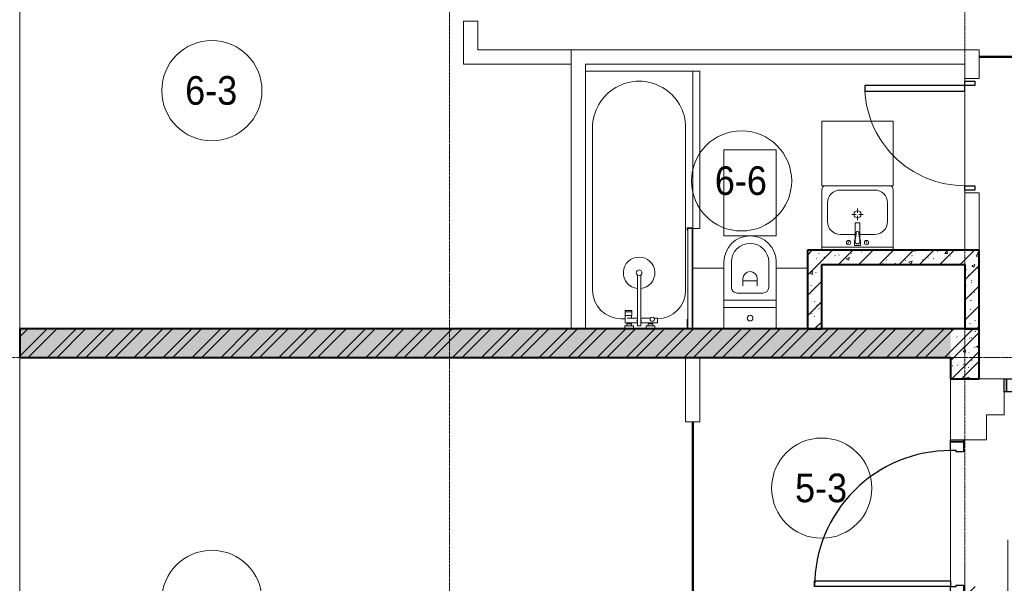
# Model space of a CAD drawing. Header units: millimetres. Extents: x 5617 to 106320, y 7718 to 217672.
# Tile 11 of 44: x 29387 to 36262, y 69222 to 73160. Entities that reach past the tile are written whole.
import ezdxf

# ---------------------------------------------------------------- set-up
doc = ezdxf.new("R2010")
doc.units = ezdxf.units.MM
doc.linetypes.add('ADSK_Линия сетки', pattern=[25, 20, -2.5, 0, -2.5])
doc.linetypes.add('Линия сетки', pattern=[25, 20, -2.5, 0, -2.5])
for name, color, linetype, lineweight in [('Двери', 7, 'Continuous', 18), ('Каркас_Импост', 7, 'Continuous', 30), ('Марки помещений', 7, 'Continuous', 20), ('Мебель', 7, 'Continuous', 18), ('Монтажный зазор', 7, 'Continuous', 30), ('Оси', 7, 'Continuous', 9), ('Панель', 7, 'Continuous', 30), ('Перекрытия', 7, 'Continuous', 18), ('Размеры', 7, 'Continuous', 9), ('Размеры-100', 7, 'Continuous', 9), ('Сантехнические приборы', 7, 'Continuous', 18), ('Стены', 7, 'Continuous', 18), ('Стены разрез', 7, 'Continuous', 40)]:
    doc.layers.add(name, color=color, linetype=linetype, lineweight=lineweight)
doc.styles.add('Arial', font='arial.ttf', dxfattribs={"width": 0.9, "height": 250})
doc.styles.add('Arial_4', font='arial.ttf', dxfattribs={"width": 0.9, "height": 200})
doc.dimstyles.new('Основной_2_5_мм', dxfattribs={"dimscale": 304.8, "dimtxt": 255.06485, "dimasz": 0.463911, "dimexe": 0.492126, "dimexo": 0.492126, "dimgap": 0.098425, "dimtad": 1, "dimdec": 0, "dimdsep": 46, "dimtxsty": 'Arial', "dimblk1": 'OBLIQUE', "dimblk2": 'OBLIQUE', "dimsah": 1, "dimcen": 0.09, "dimdle": 0.492126, "dimazin": 2, "dimtfac": 1, "dimtdec": 4, "dimtix": 1, "dimtmove": 1, "dimatfit": 3, "dimfxl": 1, "dimtvp": 1, "dimtolj": 1, "dimtzin": 0, "dimlwd": 20, "dimlwe": 20, "dimarcsym": 2})
doc.dimstyles.new('Основной_2_5_мм_1', dxfattribs={"dimscale": 304.8, "dimtxt": 255.06485, "dimasz": 0.463911, "dimexe": 0.492126, "dimexo": 0.492126, "dimgap": 0.098425, "dimtad": 1, "dimdec": 0, "dimdsep": 46, "dimtxsty": 'Arial', "dimblk1": 'OBLIQUE', "dimblk2": 'OBLIQUE', "dimsah": 1, "dimcen": 0.09, "dimdle": 0.492126, "dimazin": 2, "dimtfac": 1, "dimtdec": 4, "dimtix": 1, "dimtmove": 0, "dimatfit": 3, "dimfxl": 1, "dimtvp": 1, "dimtolj": 1, "dimtzin": 0, "dimlwd": 20, "dimlwe": 20, "dimarcsym": 2})
pattern_1 = [(50, (0, 0), (218.62117, -19.1268), [22.86, -251.46]), (355, (0, 0), (-42.2919, 229.2684), [18.288, -201.168]), (100.451, (18.22, -1.6), (176.3311, 210.13963), [19.428, -213.708]), (46.184, (0, 60.96), (325.29495, -50.4516), [34.29, -377.19]), (96.636, (27.1, 56.76), (284.883, 296.9127), [29.142, -320.562]), (351.184, (0, 60.96), (284.8858, 296.9107), [27.432, -301.752]), (21, (30.48, 45.72), (181.93753, -122.7183), [22.86, -251.46]), (326, (30.48, 45.72), (74.1622, 221.0262), [18.288, -201.168]), (71.451, (45.64, 35.5), (256.10035, 98.30526), [19.428, -213.708]), (37.5, (0, 0), (3.70639, 101.465895), [3.353, -195.377, 3.353, -200.863, -201.93]), (37.5, (0, 0), (3.70639, 101.465895), [-402.946, 3.353, -198.577]), (7.5, (0, 0), (80.18358, 120.21653), [3.353, -113.081, 3.353, -190.805, -76.962]), (7.5, (0, 0), (80.18358, 120.21653), [-310.591, 3.353, -73.609]), (327.5, (-67.97, 0), (162.70865, -6.87497), [3.353, -72.847, 3.353, -234.391, -315.468]), (327.5, (-67.97, 0), (162.70865, -6.87497), [-313.944, 3.353, -312.115]), (317.5, (-98.45, 0), (177.75468, 30.51183), [3.353, -95.707, 3.353, -154.534, -224.028]), (317.5, (-98.45, 0), (177.75468, 30.51183), [-256.946, 3.353, -220.675])]
pattern_2 = [(45, (0, 0), (-101.02788, 101.02788), []), (45, (67.35, 0), (-101.02788, 101.02788), [])]
pattern_3 = [(45, (0, 0), (-70.71068, 70.71068), [])]

# ---------------------------------------------------------------- blocks, each defined once
blk = doc.blocks.new('MR_Зона обслуживания - MR_Зона обслуживания-2560062-МКСС_K1_L21_67_500_')
at = {"layer": 'Мебель', "color": 254, "lineweight": 9, "true_color": 0xcccccc}
for p, q in [((182.5, 0), (-182.5, 0)), ((-182.5, 0), (-182.5, -600)), ((182.5, -600), (182.5, 0)), ((-182.5, -600), (182.5, -600))]:
    blk.add_line(p, q, dxfattribs=at)
blk = doc.blocks.new('MR_Зона обслуживания - MR_Зона обслуживания-2560071-МКСС_K1_L21_67_500_')
at = {"layer": 'Мебель', "color": 254, "lineweight": 9, "true_color": 0xcccccc}
for p, q in [((250, 450), (-250, 450)), ((-250, 450), (-250, 0)), ((250, 0), (250, 450)), ((-250, 0), (250, 0))]:
    blk.add_line(p, q, dxfattribs=at)
blk = doc.blocks.new('MR_Зона обслуживания - MR_Зона обслуживания-2560092-МКСС_K1_L21_67_500_')
at = {"layer": 'Мебель', "color": 254, "lineweight": 9, "true_color": 0xcccccc}
for p, q in [((550, 50), (-550, 50)), ((-550, 50), (-550, 0)), ((-550, 0), (550, 0)), ((550, 0), (550, 50))]:
    blk.add_line(p, q, dxfattribs=at)
blk = doc.blocks.new('MR_Зона обслуживания - MR_Зона обслуживания-2560065-МКСС_K1_L21_67_500_')
at = {"layer": 'Мебель', "color": 254, "lineweight": 9, "true_color": 0xcccccc}
for p, q in [((-108.75, 0), (-108.75, -425)), ((108.75, -425), (108.75, 0)), ((-108.75, -425), (108.75, -425))]:
    blk.add_line(p, q, dxfattribs=at)
blk = doc.blocks.new('MR_Зона обслуживания - MR_Зона обслуживания-V1-МКСС_K1_L21_67_500_')
at = {"layer": 'Мебель', "color": 254, "lineweight": 9, "true_color": 0xcccccc}
for p, q in [((108.75, -425), (108.75, 0)), ((-108.75, -425), (108.75, -425))]:
    blk.add_line(p, q, dxfattribs=at)
blk = doc.blocks.new('A_DOR_Door - Вн_3_Одинарная_800x2100-2943015-МКСС_K1_L21_67_500_')
at = {"layer": 'Двери', "color": 254, "lineweight": 30, "true_color": 0xcccccc}
for p, q in [((-380, 20), (-350, 20)), ((-380, -50), (-380, 20)), ((-350, 20), (-350, -50)), ((350, -50), (350, 20)), ((350, 20), (380, 20)), ((380, 20), (380, -50)), ((-350, -50), (-380, -50)), ((-350, -50), (-350, -750)), ((-310, -50), (-350, -50)), ((-350, -50), (-350, -750)), ((-310, -750), (-310, -50)), ((380, -50), (350, -50)), ((-350, -750), (-310, -750))]:
    blk.add_line(p, q, dxfattribs=at)
at = {"layer": 'Двери', "color": 254, "lineweight": 9, "true_color": 0xe5e5e5}
blk.add_arc((-350, -50), 700, 270, 0, dxfattribs=at)
blk = doc.blocks.new('101_Дверь_Однопольная - _НЧ_Мет_900х2100_Квартира_Пр-3607124-МКСС_K1_L21_67_500_')
at = {"layer": 'Каркас_Импост', "color": 254, "true_color": 0xcccccc}
for p, q in [((-535, 125), (-475, 125)), ((-535, 35), (-535, 125)), ((-475, 125), (-475, 85)), ((-475, 85), (-465, 85)), ((-465, 85), (-465, 35)), ((465, 85), (475, 85)), ((465, 35), (465, 85)), ((475, 125), (535, 125)), ((475, 85), (475, 125)), ((535, 125), (535, 35)), ((-465, 35), (-535, 35)), ((535, 35), (465, 35))]:
    blk.add_line(p, q, dxfattribs=at)
at = {"layer": 'Монтажный зазор', "color": 254, "true_color": 0xcccccc}
for p, q in [((-550, 125), (-535, 125)), ((-550, 35), (-550, 125)), ((-535, 125), (-535, 35)), ((535, 35), (535, 125)), ((535, 125), (550, 125)), ((550, 125), (550, 35)), ((-535, 35), (-550, 35)), ((550, 35), (535, 35))]:
    blk.add_line(p, q, dxfattribs=at)
at = {"layer": 'Панель', "color": 254, "true_color": 0xcccccc}
for p, q in [((-475, 1075), (-435, 1075)), ((-475, 125), (-475, 1075)), ((-435, 1075), (-435, 125)), ((-435, 125), (-475, 125))]:
    blk.add_line(p, q, dxfattribs=at)
blk.add_arc((-475, 125), 950, 0, 90, dxfattribs=at)
blk = doc.blocks.new('MR_Унитаз напольный - Санузел с ванной-2499601-МКСС_K1_L21_67_500_')
at = {"layer": 'Сантехнические приборы', "color": 253, "true_color": 0xaaaaaa}
for p, q in [((-182.5, 200), (-182.5, 50)), ((182.5, 200), (-182.5, 200)), ((182.5, 50), (182.5, 200)), ((-182.5, 50), (182.5, 50)), ((182.5, 50), (-182.5, 50)), ((-182.5, 50), (-182.5, 0)), ((-182.5, 0), (182.5, 0)), ((182.5, 0), (182.5, 50)), ((182.5, 0), (-182.5, 0)), ((-182.5, 0), (-182.5, -267.5)), ((-90, -50), (90, -50)), ((182.5, -267.5), (182.5, 0)), ((-130, -267.5), (-130, -90)), ((-50, -150), (-50, -100)), ((-50, -135), (50, -135)), ((50, -100), (50, -150)), ((130, -90), (130, -267.5))]:
    blk.add_line(p, q, dxfattribs=at)
for centre, radius, start, end in [((0, 125), 20, 0, 180), ((0, 125), 20, 180, 0), ((-90, -90), 40, 90, 180), ((90, -90), 40, 360, 90), ((0, -150), 50, 180, 0), ((0, -267.5), 182.5, 180, 360), ((0, -267.5), 130, 180, 0)]:
    blk.add_arc(centre, radius, start, end, dxfattribs=at)
blk = doc.blocks.new('MR_Тумба-Умывальник с зеркалом - Тумба-умывальник_500-2560066-МКСС_K1_L21_67_500_')
at = {"layer": 'Сантехнические приборы', "color": 253, "true_color": 0xaaaaaa}
for p, q in [((-250, 0), (-250, 420)), ((-220, 450), (220, 450)), ((-120, 420), (120, 420)), ((250, 420), (250, 0)), ((-210, 200), (-210, 330)), ((0, 290), (0, 260)), ((210, 330), (210, 200)), ((-10, 250), (-40, 250)), ((0, 210), (0, 240)), ((40, 250), (10, 250)), ((-17, 73.1), (-17, 187.9)), ((-14, 190.9), (14, 190.9)), ((17, 187.9), (17, 73.1)), ((-17, 110), (-120, 110)), ((-20, 73.1), (-17, 73.1)), ((-20, 33.1), (-20, 73.1)), ((-17, 60), (-17, 73.1)), ((120, 110), (17, 110)), ((17, 73.1), (17, 60)), ((17, 73.1), (20, 73.1)), ((20, 73.1), (20, 33.1)), ((-250, 20), (250, 20)), ((250, 0), (-250, 0)), ((-69.7, 39.8), (-55.6, 66.3)), ((20, 33.1), (-20, 33.1)), ((69.7, 39.8), (55.6, 66.3))]:
    blk.add_line(p, q, dxfattribs=at)
for centre, radius, start, end in [((-220, 420), 30, 90, 180), ((-120, 330), 90, 90, 180), ((120, 330), 90, 0, 90), ((220, 420), 30, 0, 90), ((0, 250), 25, 360, 180), ((0, 250), 25, 180, 360), ((-120, 200), 90, 180, 270), ((-14, 187.9), 3, 90, 180), ((-14, 187.9), 3, 105, 165), ((14, 187.9), 3, 0, 90), ((14, 187.9), 3, 15, 75), ((120, 200), 90, 270, 0), ((-217.6, 129.9), 208.5, 344.18231, 358.4054), ((0, 124.1), 9.19, 0, 180), ((217.6, 129.9), 208.5, 181.5946, 195.81769), ((-62.7, 53.1), 15, 0, 180), ((-62.7, 53.1), 15, 180, 0), ((0, 60), 17, 180, 0), ((62.7, 53.1), 15, 0, 180), ((62.7, 53.1), 15, 180, 0)]:
    blk.add_arc(centre, radius, start, end, dxfattribs=at)
blk = doc.blocks.new('MR_Ванна - Санузел с ванной_1800x750-2560090-МКСС_K1_L21_67_500_')
at = {"layer": 'Сантехнические приборы', "color": 253, "true_color": 0xaaaaaa}
for p, q in [((-900, 0), (-900, 750)), ((-900, 750), (195.1, 750)), ((630, 700), (-505, 700)), ((210, 750.1), (195, 750.1)), ((195, 750.1), (195, 710)), ((195, 710), (210, 710)), ((200, 715), (200, 745.1)), ((200, 745.1), (210, 745.1)), ((200, 745.1), (200, 715)), ((895, 745.1), (200, 745.1)), ((210, 715), (200, 715)), ((200, 715), (895, 715)), ((210, 745.1), (210, 750.1)), ((210, 750), (885, 750)), ((210, 710), (210, 715)), ((895, 715), (835, 715)), ((835, 715), (835, 710)), ((835, 710), (900, 710)), ((900, 750), (885, 750)), ((885, 750), (885, 745.1)), ((885, 745.1), (895, 745.1)), ((895, 745.1), (895, 715)), ((895, 715), (895, 745.1)), ((900, 710), (900, 750)), ((900, 710), (900, 484.8)), ((826.3, 504.1), (858, 504.1)), ((826.3, 480.7), (826.3, 504.1)), ((858, 504.1), (858, 386.3)), ((880, 484.8), (900, 484.8)), ((880, 425), (880, 484.8)), ((900, 484.8), (900, 425)), ((826.3, 386.3), (826.3, 453.7)), ((858, 468.3), (866, 468.3)), ((858, 441.4), (858, 468.3)), ((866, 441.4), (858, 441.4)), ((866, 471), (880, 471)), ((866, 439), (866, 471)), ((866, 468.3), (866, 441.4)), ((880, 439), (866, 439)), ((880, 471), (880, 439)), ((900, 425), (880, 425)), ((900, 425), (900, 335)), ((524.9, 386.3), (880, 386.3)), ((880, 363.7), (524.9, 363.7)), ((826.3, 291.7), (826.3, 363.7)), ((858, 363.7), (858, 291.7)), ((880, 386.3), (880, 363.7)), ((770.9, 276.9), (770.9, 323.9)), ((770.9, 323.9), (780, 323.9)), ((780, 276.9), (770.9, 276.9)), ((780, 276.9), (780, 323.9)), ((780, 323.9), (807.5, 323.9)), ((780, 323.9), (780, 276.9)), ((807.5, 276.9), (780, 276.9)), ((807.5, 323.9), (807.5, 276.9)), ((807.5, 278.8), (807.5, 321.6)), ((807.5, 321.6), (826.3, 321.6)), ((858, 278.8), (807.5, 278.8)), ((830, 250), (830, 278.8)), ((858, 291.7), (858, 318.6)), ((858, 318.6), (866, 318.6)), ((858, 291.7), (858, 278.8)), ((866, 291.7), (858, 291.7)), ((866, 289), (866, 321)), ((866, 321), (880, 321)), ((866, 318.6), (866, 291.7)), ((880, 289), (866, 289)), ((880, 275.2), (880, 335)), ((880, 335), (900, 335)), ((880, 321), (880, 289)), ((900, 275.2), (880, 275.2)), ((900, 335), (900, 275.2)), ((900, 275.2), (900, 0)), ((900, 0), (-900, 0)), ((-505, 50), (630, 50))]:
    blk.add_line(p, q, dxfattribs=at)
for centre, radius, start, end in [((-505, 375), 325, 90, 270), ((630, 500), 200, 1.18568, 90), ((508.5, 375), 110, 5.91598, 354.08402), ((832.8, 467.2), 15, 90, 270), ((832.8, 467.2), 15, 244.04828, 115.95172), ((832.8, 467.2), 15, 270, 90), ((508.5, 375), 20, 90, 270), ((508.5, 375), 20, 270, 90), ((508.5, 375), 20, 325.4667, 34.5333), ((843.9, 375), 15.5, 47.00933, 132.99067), ((843.9, 375), 15.5, 227.00933, 312.99067), ((630, 250), 200, 270, 360)]:
    blk.add_arc(centre, radius, start, end, dxfattribs=at)
blk = doc.blocks.new('135_SLK_K1_AR_rvt-1-МКСС_K1_L21_67_500_')
at = {"layer": 'Стены разрез', "lineweight": 9, "true_color": 0xcccccc}
h = blk.add_hatch(dxfattribs=at)
h.set_pattern_fill('FP_1', color=254, style=0, pattern_type=2)
h.set_pattern_definition(pattern_1)
h.paths.add_polyline_path([(21650, 71450), (21650, 71550), (20450, 71550), (20450, 71450), (21550, 71450)])
h = blk.add_hatch(dxfattribs=at)
h.set_pattern_fill('FP_3', color=254, style=0, pattern_type=2)
h.set_pattern_definition(pattern_3)
h.paths.add_polyline_path([(21650, 71450), (21650, 71550), (20450, 71550), (20450, 71450), (21550, 71450)])
h = blk.add_hatch(dxfattribs=at)
h.set_pattern_fill('FP_1', color=254, style=0, pattern_type=2)
h.set_pattern_definition(pattern_1)
h.paths.add_polyline_path([(20550, 71000), (20550, 71450), (20450, 71450), (20450, 71000)])
h = blk.add_hatch(dxfattribs=at)
h.set_pattern_fill('FP_3', color=254, style=0, pattern_type=2)
h.set_pattern_definition(pattern_3)
h.paths.add_polyline_path([(20550, 71000), (20550, 71450), (20450, 71450), (20450, 71000)])
h = blk.add_hatch(dxfattribs=at)
h.set_pattern_fill('FP_1', color=254, style=0, pattern_type=2)
h.set_pattern_definition(pattern_1)
h.paths.add_polyline_path([(21650, 71000), (21650, 71450), (21550, 71450), (21550, 71000)])
h = blk.add_hatch(dxfattribs=at)
h.set_pattern_fill('FP_3', color=254, style=0, pattern_type=2)
h.set_pattern_definition(pattern_3)
h.paths.add_polyline_path([(21650, 71000), (21650, 71450), (21550, 71450), (21550, 71000)])
h = blk.add_hatch(dxfattribs=at)
h.set_pattern_fill('FP_1', color=254, style=0, pattern_type=2)
h.set_pattern_definition(pattern_1)
h.paths.add_polyline_path([(20699.9, 70800), (21450, 70800), (21450, 71000), (14950, 71000), (14950, 70800), (20665.8, 70800)])
h = blk.add_hatch(dxfattribs=at)
h.set_pattern_fill('FP_2', color=254, style=0, pattern_type=2)
h.set_pattern_definition(pattern_2)
h.paths.add_polyline_path([(20699.9, 70800), (21450, 70800), (21450, 71000), (14950, 71000), (14950, 70800), (20665.8, 70800)])
h = blk.add_hatch(dxfattribs=at)
h.set_pattern_fill('FP_1', color=254, style=0, pattern_type=2)
h.set_pattern_definition(pattern_1)
h.paths.add_polyline_path([(21465.8, 70650), (21650, 70650), (21650, 71000), (21450, 71000), (21450, 70650)])
h = blk.add_hatch(dxfattribs=at)
h.set_pattern_fill('FP_2', color=254, style=0, pattern_type=2)
h.set_pattern_definition(pattern_2)
h.paths.add_polyline_path([(21465.8, 70650), (21650, 70650), (21650, 71000), (21450, 71000), (21450, 70650)])
at = {"layer": 'Перекрытия', "color": 254, "true_color": 0xcccccc}
for p, q in [((14950, 74150), (14950, 71000)), ((21550, 72730), (21550, 72750)), ((21550, 72750), (21550, 72730)), ((21550, 72000), (21550, 72660)), ((21550, 72660), (21550, 72000)), ((21550, 71950), (21550, 71970)), ((21550, 71970), (21550, 71950)), ((14950, 70800), (14950, 66900)), ((21450, 70225), (21450, 70650)), ((21650, 70650), (21825, 70650)), ((21825, 70560), (21825, 70400)), ((21825, 70400), (21700, 70400)), ((21700, 70400), (21700, 70225)), ((21700, 70225), (21540, 70225)), ((21450, 69240), (21450, 70150)), ((21450, 70150), (21450, 69240))]:
    blk.add_line(p, q, dxfattribs=at)
at = {"layer": 'Стены', "color": 254, "true_color": 0xcccccc}
for p, q in [((18050, 72850), (18050, 73150)), ((18150, 73150), (18050, 73150)), ((18150, 73150), (18150, 72950)), ((18150, 72950), (18800, 72950)), ((18800, 71000), (18800, 72950)), ((18900, 72950), (18800, 72950)), ((18800, 72950), (18800, 72850)), ((18900, 72950), (21550, 72950)), ((21650, 72950), (21550, 72950)), ((21650, 72950), (21650, 72750)), ((18050, 72850), (18150, 72850)), ((18800, 72850), (18150, 72850)), ((21550, 72850), (18900, 72850)), ((18900, 72850), (18900, 71000)), ((21550, 72750), (21550, 72850)), ((21550, 72750), (21650, 72750)), ((21550, 71550), (21550, 71950)), ((21650, 71950), (21550, 71950)), ((21650, 71950), (21650, 71550)), ((19600, 70350), (19600, 70800)), ((19700, 70800), (19700, 70350)), ((19600, 70350), (19700, 70350))]:
    blk.add_line(p, q, dxfattribs=at)
at = {"layer": 'Стены разрез', "color": 254, "true_color": 0xcccccc}
for p, q in [((22700, 72900.4), (21650, 72900.4)), ((21650, 72900.4), (21650, 72899.6)), ((21650, 72899.6), (22700, 72899.6)), ((21650, 71550), (20450, 71550)), ((20450, 71550), (20450, 71450)), ((21650, 71450), (21650, 71550)), ((20450, 71450), (20450, 71000)), ((20550, 71450), (21550, 71450)), ((20550, 71000), (20550, 71450)), ((21550, 71450), (21550, 71000)), ((21650, 71000), (21650, 71450)), ((21450, 71000), (14950, 71000)), ((14950, 71000), (14950, 70800)), ((20450, 71000), (20550, 71000)), ((21650, 71000), (21450, 71000)), ((21550, 71000), (21650, 71000)), ((21650, 70650), (21650, 71000)), ((14950, 70800), (21450, 70800)), ((21450, 70800), (21450, 70650)), ((21450, 70650), (21650, 70650)), ((19649.6, 70350), (19649.6, 69050)), ((19650.4, 70350), (19649.6, 70350)), ((19650.4, 69050), (19650.4, 70350))]:
    blk.add_line(p, q, dxfattribs=at)
at = {"layer": 'Двери', "color": 254, "lineweight": 18, "true_color": 0xcccccc}
for name, p, rotation in [('A_DOR_Door - Вн_3_Одинарная_800x2100-2943015-МКСС_K1_L21_67_500_', (21600, 72350), 269.9999999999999), ('101_Дверь_Однопольная - _НЧ_Мет_900х2100_Квартира_Пр-3607124-МКСС_K1_L21_67_500_', (21575, 69675), 89.99999999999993)]:
    blk.add_blockref(name, p, dxfattribs=dict(at, rotation=rotation))
blk.add_blockref('101_Дверь_Однопольная - _НЧ_Мет_900х2100_Квартира_Пр-3607124-МКСС_K1_L21_67_500_', (22375, 70525), dxfattribs=at)
at = {"layer": 'Мебель', "color": 254, "lineweight": 18, "true_color": 0xcccccc}
for name, p, rotation in [('MR_Зона обслуживания - MR_Зона обслуживания-2560092-МКСС_K1_L21_67_500_', (19650, 72250), 269.9999999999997), ('MR_Зона обслуживания - MR_Зона обслуживания-2560062-МКСС_K1_L21_67_500_', (20050, 71650), 180), ('MR_Зона обслуживания - MR_Зона обслуживания-2560065-МКСС_K1_L21_67_500_', (19758.7, 71000), 180), ('MR_Зона обслуживания - MR_Зона обслуживания-V1-МКСС_K1_L21_67_500_', (20341.2, 71000), 180)]:
    blk.add_blockref(name, p, dxfattribs=dict(at, rotation=rotation))
blk.add_blockref('MR_Зона обслуживания - MR_Зона обслуживания-2560071-МКСС_K1_L21_67_500_', (20800, 72000), dxfattribs=at)
at = {"layer": 'Сантехнические приборы', "color": 253, "lineweight": 18, "true_color": 0xaaaaaa}
for name, p, rotation in [('MR_Ванна - Санузел с ванной_1800x750-2560090-МКСС_K1_L21_67_500_', (18900, 71900), 269.9999999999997), ('MR_Унитаз напольный - Санузел с ванной-2499601-МКСС_K1_L21_67_500_', (20050, 71200), 180)]:
    blk.add_blockref(name, p, dxfattribs=dict(at, rotation=rotation))
blk.add_blockref('MR_Тумба-Умывальник с зеркалом - Тумба-умывальник_500-2560066-МКСС_K1_L21_67_500_', (20800, 71550), dxfattribs=at)
blk = doc.blocks.new('DIMBLOCK1-МКСС_K1_L21_67_500_')
at = {"layer": 'Размеры-100', "lineweight": 20, "transparency": 16777216}
for p, q in [((36287.3, 68952.4), (36287.3, 69511.8)), ((35987.3, 68952.4), (35987.3, 69359.9)), ((35837.3, 68952.4), (36437.3, 68952.4)), ((35987.3, 68952.4), (35987.3, 68802.4)), ((36510.2, 68952.4), (36137.3, 68952.4)), ((36287.3, 68952.4), (36287.3, 68802.4)), ((37028.1, 68952.4), (36510.2, 68952.4))]:
    blk.add_line(p, q, dxfattribs=at)
at = {"layer": 'Размеры-100', "lineweight": 40, "transparency": 16777216}
for p, q in [((35987.3, 68952.4), (36058, 69023.1)), ((36287.3, 68952.4), (36358, 69023.1)), ((35987.3, 68952.4), (35916.6, 68881.7)), ((36287.3, 68952.4), (36216.6, 68881.7))]:
    blk.add_line(p, q, dxfattribs=at)
at = {"layer": 'Размеры-100', "color": 0, "lineweight": 20, "transparency": 16777216, "insert": (36510.2, 69307), "char_height": 250, "width": 621.573, "attachment_point": 1, "line_spacing_factor": 0.941778, "style": 'Arial'}
blk.add_mtext('300', dxfattribs=at)
blk = doc.blocks.new('_Oblique')
at = {"color": 0, "linetype": 'ByBlock', "lineweight": -2}
blk.add_line((-0.5, -0.5), (0.5, 0.5), dxfattribs=at)
blk = doc.blocks.new('050_Марка_Помещение - Номер-620969-МКСС_K1_L21_67_500_')
at = {"layer": 'Марки помещений'}
blk.add_circle((0, 0), 3.5, dxfattribs=at)
blk = doc.blocks.new('*D418')
at = {"layer": 'Defpoints', "color": 0, "transparency": 16777216}
for p in [(36287.3, 69675), (35987.3, 69470), (36287.3, 69129.3)]:
    blk.add_point(p, dxfattribs=at)
at = {"layer": 'Размеры', "color": 0, "lineweight": 20, "transparency": 16777216}
for p, q in [((36287.3, 69525), (36287.3, 68979.3)), ((35987.3, 69320), (35987.3, 68979.3)), ((35837.3, 69129.3), (36287.3, 69129.3)), ((36287.3, 69129.3), (36988.3, 69129.3))]:
    blk.add_line(p, q, dxfattribs=at)
at = {"layer": 'Размеры', "color": 0, "lineweight": 20, "transparency": 16777216, "xscale": 141.4, "yscale": 141.4, "zscale": 141.4, "rotation": 180}
blk.add_blockref('_Oblique', (35987.3, 69129.3), dxfattribs=at)
at = {"layer": 'Размеры', "color": 0, "lineweight": 20, "transparency": 16777216, "xscale": 141.4, "yscale": 141.4, "zscale": 141.4}
blk.add_blockref('_Oblique', (36287.3, 69129.3), dxfattribs=at)
at = {"layer": 'Размеры', "color": 0, "lineweight": 20, "transparency": 16777216, "insert": (36399.5, 69492.6), "char_height": 250, "width": 621.573, "attachment_point": 1, "line_spacing_factor": 0.941778, "style": 'Arial'}
blk.add_mtext('\\A1;300', dxfattribs=at)

msp = doc.modelspace()

# ---------------------------------------------------------------- linework, layer by layer
at = {"layer": 'Оси', "linetype": 'Линия сетки'}
for p, q in [((32387.3, 54703.8), (32387.3, 80999.9)), ((35987.3, 54703.8), (35987.3, 80999.9))]:
    msp.add_line(p, q, dxfattribs=at)
at = {"layer": 'Оси', "linetype": 'ADSK_Линия сетки'}
msp.add_line((74890.6, 70800), (25783.4, 70800), dxfattribs=at)

# ---------------------------------------------------------------- block references
at = {"lineweight": 5}
msp.add_blockref('135_SLK_K1_AR_rvt-1-МКСС_K1_L21_67_500_', (14437.3, 0), dxfattribs=at)
at = {"layer": 'Марки помещений', "xscale": 99.99999999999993, "yscale": 99.99999999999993, "zscale": 99.99999999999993}
for p in [(30729.2, 72664.1), (34427.6, 72033.8), (34987.8, 69887.1), (30729.2, 69102.8)]:
    msp.add_blockref('050_Марка_Помещение - Номер-620969-МКСС_K1_L21_67_500_', p, dxfattribs=at)

# ---------------------------------------------------------------- texts
at = {"layer": 'Марки помещений', "lineweight": 9, "char_height": 200, "width": 447.342, "attachment_point": 1, "style": 'Arial_4'}
for s, insert in [('6-3', (30542.6, 72765.8)), ('6-6', (34241.1, 72135.5)), ('5-3', (34801.3, 69988.9))]:
    msp.add_mtext(s, dxfattribs=dict(at, insert=insert))

# ---------------------------------------------------------------- dimensions: what is measured, and where the dimension line sits
at = {"layer": 'Размеры', "lineweight": 20}
for base, p1, p2, dimstyle, override, picture, middle in [((36287.3, 69129.3), (35987.3, 69470), (36287.3, 69675), 'Основной_2_5_мм_1', {"dimpost": '<>', "dimfxl": 363.33387}, '*D418', (36710.2, 69129.3)), ((36287.3, 68952.4), (35987.3, 69509.9), (36287.3, 69661.8), 'Основной_2_5_мм', {"dimpost": '<>', "dimfxl": 336.225625}, 'DIMBLOCK1-МКСС_K1_L21_67_500_', (36821, 69140.3))]:
    dim = msp.add_linear_dim(base=base, p1=p1, p2=p2, dimstyle=dimstyle, override=override, dxfattribs=at)
    dim.commit()
    dim.dimension.update_dxf_attribs({"geometry": picture, "text_midpoint": middle, "dimtype": 160})

doc.saveas('drawing.dxf')
